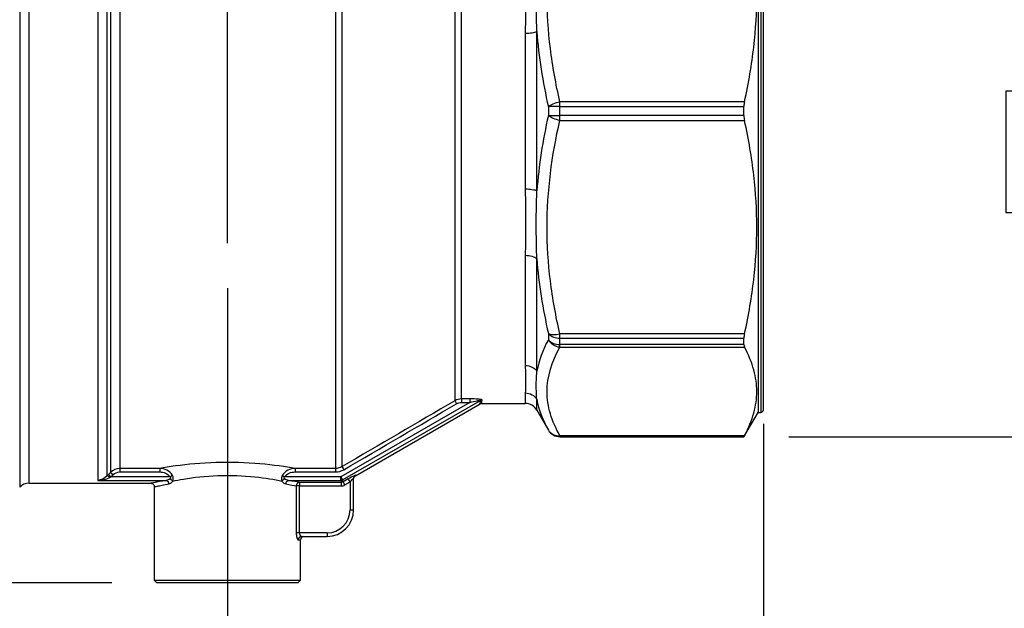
# Model space of a CAD drawing. Header units: inches. Extents: x 1 to 43, y 1 to 33.
# Tile 4 of 14: x 11.1 to 15.5, y 15.9 to 18.6. Entities that reach past the tile are written whole.
import ezdxf

# ---------------------------------------------------------------- set-up
doc = ezdxf.new("R2010")
doc.units = ezdxf.units.IN
doc.header["$LTSCALE"] = 4
doc.header["$MEASUREMENT"] = 0
doc.linetypes.add('SLD-Center', pattern=[0.75, 0.6, -0.05, 0.05, -0.05])
doc.linetypes.add('SLD-Solid', pattern=[0])
doc.layers.add('CENTER', color=40, linetype='SLD-Center')
doc.layers.add('DIMENSIONS', color=140, linetype='SLD-Solid', lineweight=25)
doc.styles.add('SLDTEXTSTYLE0', font='TXT', dxfattribs={"width": 0.7})
doc.dimstyles.new('SLDDIMSTYLE0', dxfattribs={"dimtxt": 0.339844, "dimasz": 0.52, "dimexe": 0, "dimexo": 0.0625, "dimgap": 0.084961, "dimtad": 0, "dimtih": 1, "dimtoh": 1, "dimrnd": 1e-09, "dimzin": 12, "dimdsep": 46, "dimtxsty": 'SLDTEXTSTYLE0', "dimsah": 1, "dimcen": 0.09, "dimadec": 0, "dimazin": 3, "dimtfac": 1, "dimtmove": 0, "dimatfit": 0, "dimfxl": 0, "dimfrac": 2, "dimtolj": 1, "dimtzin": 12, "dimarcsym": 0})
doc.dimstyles.new('SLDDIMSTYLE1', dxfattribs={"dimtxt": 0.339844, "dimasz": 0.52, "dimexe": 0, "dimexo": 0.0625, "dimgap": 0.084961, "dimtad": 0, "dimtih": 1, "dimtoh": 1, "dimrnd": 1e-09, "dimzin": 4, "dimdsep": 46, "dimtxsty": 'SLDTEXTSTYLE0', "dimsah": 1, "dimcen": 0.09, "dimadec": 0, "dimazin": 1, "dimtfac": 1, "dimtofl": 0, "dimtmove": 0, "dimatfit": 3, "dimfxl": 0, "dimfrac": 2, "dimtolj": 1, "dimtzin": 12, "dimarcsym": 0})
doc.dimstyles.new('SLDDIMSTYLE2', dxfattribs={"dimtxt": 0.339844, "dimasz": 0.52, "dimexe": 0, "dimexo": 0.0625, "dimgap": 0.084961, "dimtad": 0, "dimtih": 1, "dimtoh": 1, "dimrnd": 1e-09, "dimzin": 12, "dimdsep": 46, "dimtxsty": 'SLDTEXTSTYLE0', "dimsah": 1, "dimcen": 0.09, "dimadec": 0, "dimazin": 3, "dimtfac": 1, "dimtofl": 0, "dimtmove": 0, "dimatfit": 3, "dimfxl": 0, "dimfrac": 2, "dimtolj": 1, "dimtzin": 12, "dimarcsym": 0})

# ---------------------------------------------------------------- blocks, each defined once
blk = doc.blocks.new('_D')
at = {"layer": 'DIMENSIONS'}
for p, q in [((16.1075, 19.6045), (16.1075, 20.6045)), ((14.5251, 19.6045), (16.6075, 19.6045)), ((15.6025, 18.2468), (15.4884, 18.2468)), ((15.4884, 18.2468), (15.4884, 17.7067)), ((16.6124, 18.2468), (16.7265, 18.2468)), ((16.7265, 18.2468), (16.7265, 17.7067)), ((15.4884, 17.7067), (15.6025, 17.7067)), ((16.7265, 17.7067), (16.6124, 17.7067)), ((14.5251, 16.7108), (16.6075, 16.7108)), ((16.1075, 16.7108), (16.1075, 15.7108))]:
    blk.add_line(p, q, dxfattribs=at)
for points in [[(16.1075, 19.6045), (16.1875, 20.1245), (16.0275, 20.1245)], [(16.1075, 16.7108), (16.0275, 16.1908), (16.1875, 16.1908)]]:
    blk.add_solid(points, dxfattribs=at)
at = {"layer": 'DIMENSIONS', "char_height": 0.33333, "attachment_point": 1, "style": 'SLDTEXTSTYLE0'}
for s, insert in [('2.89', (15.6025, 18.7526)), ('73.5', (15.6025, 18.1364))]:
    blk.add_mtext(s, dxfattribs=dict(at, insert=insert))
blk = doc.blocks.new('_D_1')
at = {"layer": 'DIMENSIONS'}
for p, q in [((11.8823, 21.1591), (7.0812, 21.1591)), ((7.5812, 21.1591), (7.5812, 19.0068)), ((6.9349, 18.3906), (6.8208, 18.3906)), ((6.8208, 18.3906), (6.8208, 17.8505)), ((8.2275, 18.3906), (8.3416, 18.3906)), ((8.3416, 18.3906), (8.3416, 17.8505)), ((6.8208, 17.8505), (6.9349, 17.8505)), ((8.3416, 17.8505), (8.2275, 17.8505)), ((7.5812, 16.0612), (7.5812, 17.7744)), ((9.5334, 16.0612), (7.0812, 16.0612)), ((11.5164, 16.0612), (9.7734, 16.0612))]:
    blk.add_line(p, q, dxfattribs=at)
for points in [[(7.5812, 21.1591), (7.5012, 20.6391), (7.6612, 20.6391)], [(7.5812, 16.0612), (7.6612, 16.5812), (7.5012, 16.5812)]]:
    blk.add_solid(points, dxfattribs=at)
at = {"layer": 'DIMENSIONS', "char_height": 0.33333, "attachment_point": 1, "style": 'SLDTEXTSTYLE0'}
for s, insert in [('5.10', (7.0762, 18.8964)), ('129.5', (6.9349, 18.2802))]:
    blk.add_mtext(s, dxfattribs=dict(at, insert=insert))
blk = doc.blocks.new('_D_2')
at = {"layer": 'DIMENSIONS'}
for p, q in [((12.0294, 17.5703), (12.0294, 23.7626)), ((18.1828, 21.7894), (18.1828, 23.7626)), ((12.0294, 23.2626), (13.9992, 23.2626)), ((14.4598, 23.2626), (14.3457, 23.2626)), ((14.3457, 23.2626), (14.3457, 22.7225)), ((15.7524, 23.2626), (15.8665, 23.2626)), ((15.8665, 23.2626), (15.8665, 22.7225)), ((18.1828, 23.2626), (16.2129, 23.2626)), ((14.3457, 22.7225), (14.4598, 22.7225)), ((15.8665, 22.7225), (15.7524, 22.7225))]:
    blk.add_line(p, q, dxfattribs=at)
for points in [[(12.0294, 23.2626), (12.5494, 23.1826), (12.5494, 23.3426)], [(18.1828, 23.2626), (17.6628, 23.3426), (17.6628, 23.1826)]]:
    blk.add_solid(points, dxfattribs=at)
at = {"layer": 'DIMENSIONS', "char_height": 0.33333, "attachment_point": 1, "style": 'SLDTEXTSTYLE0'}
for s, insert in [('6.15', (14.6011, 23.7684)), ('156.3', (14.4598, 23.1522))]:
    blk.add_mtext(s, dxfattribs=dict(at, insert=insert))
blk = doc.blocks.new('_D_3')
at = {"layer": 'DIMENSIONS'}
for p, q in [((14.4113, 16.7687), (14.4113, 13.6332)), ((12.0294, 14.873), (12.0294, 13.6332)), ((12.0294, 14.1332), (11.0294, 14.1332)), ((12.7293, 14.1332), (12.6152, 14.1332)), ((12.6152, 14.1332), (12.6152, 13.593)), ((13.7392, 14.1332), (13.8533, 14.1332)), ((13.8533, 14.1332), (13.8533, 13.593)), ((14.4113, 14.1332), (15.4113, 14.1332)), ((12.6152, 13.593), (12.7293, 13.593)), ((13.8533, 13.593), (13.7392, 13.593))]:
    blk.add_line(p, q, dxfattribs=at)
for points in [[(12.0294, 14.1332), (11.5094, 14.2132), (11.5094, 14.0532)], [(14.4113, 14.1332), (14.9313, 14.0532), (14.9313, 14.2132)]]:
    blk.add_solid(points, dxfattribs=at)
at = {"layer": 'DIMENSIONS', "char_height": 0.33333, "attachment_point": 1, "style": 'SLDTEXTSTYLE0'}
for s, insert in [('2.38', (12.7293, 14.6389)), ('60.5', (12.7293, 14.0227))]:
    blk.add_mtext(s, dxfattribs=dict(at, insert=insert))
blk = doc.blocks.new('_D_4')
at = {"layer": 'DIMENSIONS'}
for p, q in [((9.6534, 16.6309), (9.6534, 11.9147)), ((14.4113, 16.6309), (14.4113, 11.9147)), ((9.6534, 12.4147), (11.0293, 12.4147)), ((11.4898, 12.4147), (11.3757, 12.4147)), ((11.3757, 12.4147), (11.3757, 11.8746)), ((12.7824, 12.4147), (12.8965, 12.4147)), ((12.8965, 12.4147), (12.8965, 11.8746)), ((14.4113, 12.4147), (13.243, 12.4147)), ((11.3757, 11.8746), (11.4898, 11.8746)), ((12.8965, 11.8746), (12.7824, 11.8746))]:
    blk.add_line(p, q, dxfattribs=at)
for points in [[(9.6534, 12.4147), (10.1734, 12.3347), (10.1734, 12.4947)], [(14.4113, 12.4147), (13.8913, 12.4947), (13.8913, 12.3347)]]:
    blk.add_solid(points, dxfattribs=at)
at = {"layer": 'DIMENSIONS', "char_height": 0.33333, "attachment_point": 1, "style": 'SLDTEXTSTYLE0'}
for s, insert in [('4.76', (11.6312, 12.9205)), ('120.9', (11.4898, 12.3043))]:
    blk.add_mtext(s, dxfattribs=dict(at, insert=insert))

msp = doc.modelspace()

# ---------------------------------------------------------------- linework, layer by layer
for p, q in [((11.1066, 19.8285), (11.1066, 16.4868)), ((11.1483, 16.5041), (11.1483, 19.8112)), ((11.4537, 19.8112), (11.4537, 16.5166)), ((11.4955, 16.5377), (11.4955, 19.7694)), ((11.5101, 19.7503), (11.5101, 16.5525)), ((11.5519, 19.7333), (11.5519, 16.5699)), ((12.5096, 19.7341), (12.5096, 16.5699)), ((12.5391, 16.5779), (12.5391, 19.7369)), ((14.3876, 19.4962), (14.3876, 16.8191)), ((14.3995, 19.4962), (14.3995, 16.8191)), ((14.4113, 16.8309), (14.4113, 19.4844)), ((13.0402, 19.4438), (13.0402, 16.8709)), ((13.0697, 16.8789), (13.0697, 19.4359)), ((13.4047, 17.8038), (13.4047, 18.5115)), ((13.3535, 18.5036), (13.3535, 17.8117)), ((13.4558, 18.1772), (13.4558, 18.1381)), ((13.507, 18.1776), (13.507, 18.1994)), ((14.3275, 18.1994), (13.507, 18.1994)), ((13.507, 18.1377), (13.507, 18.1776)), ((13.507, 18.1776), (14.3251, 18.1776)), ((14.3251, 18.1377), (14.3251, 18.1776)), ((14.3251, 18.1377), (13.507, 18.1377)), ((13.507, 18.1159), (13.507, 18.1377)), ((13.507, 18.1159), (14.3275, 18.1159)), ((13.3535, 17.5168), (13.3535, 17.0275)), ((13.4047, 17.0018), (13.4047, 17.5022)), ((13.4558, 17.1694), (13.4558, 17.1417)), ((14.3275, 17.1674), (13.507, 17.1674)), ((13.507, 17.1488), (13.507, 17.1674)), ((13.507, 17.1488), (14.3251, 17.1488)), ((13.507, 17.1205), (13.507, 17.1488)), ((14.3251, 17.1205), (13.507, 17.1205)), ((13.507, 17.1083), (13.507, 17.1205)), ((13.507, 17.1083), (14.3275, 17.1083)), ((14.3251, 17.1205), (14.3251, 17.1488)), ((13.3535, 16.9053), (13.3535, 16.8584)), ((13.1072, 16.8634), (12.5337, 16.5322)), ((12.5415, 16.5187), (13.1539, 16.8722)), ((12.5993, 16.5377), (13.1522, 16.8569)), ((13.1072, 16.8789), (13.0697, 16.8789)), ((13.0697, 16.8634), (13.1072, 16.8634)), ((13.1594, 16.8584), (13.3535, 16.8584)), ((13.4047, 16.8289), (13.4047, 16.8769)), ((13.4047, 16.8289), (13.4558, 16.7403)), ((14.3251, 16.7108), (14.3876, 16.8191)), ((14.3876, 16.8191), (14.3995, 16.8191)), ((13.4558, 16.7405), (13.4558, 16.7403)), ((14.3275, 16.7154), (13.507, 16.7154)), ((13.507, 16.7109), (13.507, 16.7154)), ((13.507, 16.7109), (14.3251, 16.7109)), ((13.507, 16.7108), (13.507, 16.7109)), ((13.507, 16.7108), (14.3251, 16.7108)), ((14.3251, 16.7108), (14.3251, 16.7109)), ((11.7286, 16.5699), (11.5519, 16.5699)), ((11.5519, 16.5543), (11.7286, 16.5543)), ((12.5096, 16.5699), (12.3302, 16.5699)), ((12.3302, 16.5543), (12.5096, 16.5543)), ((11.1483, 16.5041), (11.6889, 16.5041)), ((11.4537, 16.5166), (11.7572, 16.5166)), ((11.7753, 16.5322), (11.5121, 16.5322)), ((12.5337, 16.5322), (12.2835, 16.5322)), ((12.3016, 16.5166), (12.5337, 16.5166)), ((12.5359, 16.508), (12.3502, 16.508)), ((12.3502, 16.508), (12.3502, 16.4923)), ((12.5337, 16.5322), (12.5415, 16.5187)), ((12.5337, 16.5166), (12.5337, 16.5322)), ((12.5337, 16.5166), (12.5359, 16.508)), ((12.5438, 16.5101), (12.5415, 16.5187)), ((12.5668, 16.5234), (12.5438, 16.5101)), ((12.5516, 16.4965), (12.5746, 16.5098)), ((12.5746, 16.5098), (12.5746, 16.386)), ((12.5904, 16.386), (12.5904, 16.5258)), ((11.7046, 16.4884), (11.7046, 16.073)), ((12.3354, 16.4923), (12.3354, 16.2836)), ((12.3502, 16.4923), (12.3354, 16.4923)), ((12.3502, 16.4923), (12.5359, 16.4923)), ((12.3502, 16.2836), (12.3502, 16.4923)), ((12.5746, 16.386), (12.5904, 16.386)), ((12.4723, 16.2836), (12.3502, 16.2836)), ((12.4723, 16.2836), (12.4723, 16.2679)), ((12.3445, 16.2521), (12.3542, 16.2521)), ((12.3542, 16.073), (12.3542, 16.2521)), ((12.3597, 16.2679), (12.4723, 16.2679)), ((11.7046, 16.073), (11.7164, 16.0612)), ((11.7046, 16.073), (12.3542, 16.073)), ((12.3424, 16.0612), (11.7164, 16.0612)), ((12.3424, 16.0612), (12.3542, 16.073))]:
    msp.add_line(p, q)
at = {"flags": 128}
for points in [[(11.5101, 16.5525), (11.505, 16.5473), (11.5009, 16.5432)], [(11.5121, 16.5322), (11.5172, 16.5374), (11.5212, 16.5415)]]:
    msp.add_lwpolyline(points, dxfattribs=at)
for centre, radius, start, end in [((13.5014, 15.6697), 2.5079, 89.8727, 91.0412), ((13.5014, 20.6455), 2.5079, 268.9588, 270.1273), ((13.5041, 17.2155), 0.0668, 223.6861, 272.4575), ((13.5043, 17.1864), 0.0659, 222.6792, 272.3564), ((13.3535, 16.7994), 0.0591, 30, 90), ((14.3995, 16.8309), 0.0118, 270, 0), ((13.507, 16.77), 0.0591, 210.0037, 270.001), ((13.507, 16.7699), 0.0591, 210, 270), ((11.1483, 16.445), 0.0591, 90, 135), ((12.4723, 16.386), 0.1024, 270, 0), ((12.4723, 16.386), 0.1181, 270, 0), ((12.3699, 16.2521), 0.0157, 90, 180)]:
    msp.add_arc(centre, radius, start, end)
for points, knots in [([(13.507, 18.1994), (13.489, 18.2772), (13.4747, 18.356), (13.4551, 18.5144), (13.45, 18.5941), (13.4505, 18.8332), (13.471, 18.9924), (13.507, 19.1479)], [0, 0, 0, 0, 0.25, 0.25, 0.5, 0.5, 1, 1, 1, 1]), ([(14.3275, 18.1994), (14.3463, 18.284), (14.3598, 18.3643), (14.3776, 18.5209), (14.382, 18.5973), (14.382, 18.75), (14.3776, 18.8264), (14.3598, 18.9831), (14.3463, 19.0633), (14.3275, 19.1479)], [0, 0, 0, 0, 0.25, 0.25, 0.5, 0.5, 0.75, 0.75, 1, 1, 1, 1]), ([(13.3535, 18.7985), (13.3535, 18.7588), (13.3549, 18.6632), (13.3535, 18.5624), (13.3535, 18.5036)], [0, 0, 0, 0, 2.692794, 6.283185, 6.283185, 6.283185, 6.283185]), ([(13.4047, 18.5115), (13.4026, 18.57), (13.4016, 18.6722), (13.4031, 18.7714), (13.4047, 18.8131)], [0, 0, 0, 0, 3.590392, 6.283185, 6.283185, 6.283185, 6.283185]), ([(13.507, 17.1674), (13.489, 17.2451), (13.4747, 17.3239), (13.4551, 17.4824), (13.45, 17.5621), (13.4505, 17.8011), (13.471, 17.9603), (13.507, 18.1159)], [0, 0, 0, 0, 0.25, 0.25, 0.5, 0.5, 1, 1, 1, 1]), ([(14.3275, 17.1674), (14.3463, 17.252), (14.3598, 17.3322), (14.3776, 17.4889), (14.382, 17.5653), (14.382, 17.718), (14.3776, 17.7944), (14.3598, 17.951), (14.3463, 18.0313), (14.3275, 18.1159)], [0, 0, 0, 0, 0.25, 0.25, 0.5, 0.5, 0.75, 0.75, 1, 1, 1, 1]), ([(13.3535, 17.8117), (13.3639, 17.8117), (13.3741, 17.811), (13.392, 17.8082), (13.3995, 17.8062), (13.4047, 17.8038)], [0, 0, 0, 0, 0.5, 0.5, 1, 1, 1, 1]), ([(13.3535, 17.8117), (13.3535, 17.7529), (13.3549, 17.6521), (13.3535, 17.5565), (13.3535, 17.5168)], [0, 0, 0, 0, 3.590392, 6.283185, 6.283185, 6.283185, 6.283185]), ([(13.4047, 17.5022), (13.4031, 17.5438), (13.4016, 17.6431), (13.4026, 17.7453), (13.4047, 17.8038)], [0, 0, 0, 0, 2.692794, 6.283185, 6.283185, 6.283185, 6.283185]), ([(13.507, 16.7154), (13.489, 16.7476), (13.4747, 16.7803), (13.4551, 16.8459), (13.45, 16.8789), (13.4505, 16.9779), (13.471, 17.0439), (13.507, 17.1083)], [0, 0, 0, 0, 0.25, 0.25, 0.5, 0.5, 1, 1, 1, 1]), ([(14.3275, 16.7154), (14.3463, 16.7505), (14.3598, 16.7837), (14.3776, 16.8486), (14.382, 16.8802), (14.382, 16.9435), (14.3776, 16.9751), (14.3598, 17.04), (14.3463, 17.0733), (14.3275, 17.1083)], [0, 0, 0, 0, 0.25, 0.25, 0.5, 0.5, 0.75, 0.75, 1, 1, 1, 1]), ([(13.3535, 17.0275), (13.3535, 16.9974), (13.3549, 16.9513), (13.3535, 16.9175), (13.3535, 16.9053)], [0, 0, 0, 0, 3.590392, 6.283185, 6.283185, 6.283185, 6.283185]), ([(13.3535, 17.0275), (13.3639, 17.0275), (13.3741, 17.0251), (13.392, 17.0161), (13.3995, 17.0096), (13.4047, 17.0018)], [0, 0, 0, 0, 0.5, 0.5, 1, 1, 1, 1]), ([(13.4047, 16.8769), (13.4031, 16.8919), (13.4016, 16.93), (13.4026, 16.9746), (13.4047, 17.0018)], [0, 0, 0, 0, 2.692794, 6.283185, 6.283185, 6.283185, 6.283185]), ([(13.0697, 16.8789), (13.0697, 16.8782), (13.0697, 16.8763), (13.0697, 16.8707), (13.0697, 16.867), (13.0697, 16.8634)], [0, 0, 0, 0, 0.5, 0.5, 1, 1, 1, 1]), ([(13.1617, 16.8743), (13.1619, 16.8752), (13.1558, 16.8766), (13.1362, 16.8784), (13.1199, 16.8789), (13.1072, 16.8789)], [0, 0, 0, 0, 0.0484019, 0.0726029, 0.1694067, 0.1694067, 0.1694067, 0.1694067]), ([(13.1072, 16.8634), (13.1184, 16.8661), (13.1325, 16.8694), (13.1492, 16.8725), (13.1542, 16.8729), (13.1539, 16.8722)], [0, 0, 0, 0, 0.0968038, 0.1210048, 0.1694067, 0.1694067, 0.1694067, 0.1694067]), ([(13.1539, 16.8722), (13.1528, 16.8659), (13.1512, 16.8565), (13.1514, 16.8577), (13.1515, 16.8581)], [0, 0, 0, 0, 0.6671727, 1, 1, 1, 1]), ([(13.1517, 16.8566), (13.1528, 16.8571), (13.1551, 16.8582), (13.1577, 16.8584), (13.1591, 16.8585)], [0, 0, 0, 0, 0.465116, 1, 1, 1, 1]), ([(13.1594, 16.8602), (13.1593, 16.8598), (13.1591, 16.8586), (13.1607, 16.868), (13.1617, 16.8743)], [0, 0, 0, 0, 0.3333, 1, 1, 1, 1]), ([(12.3302, 16.5699), (12.2892, 16.5771), (12.1808, 16.5934), (11.9771, 16.6), (11.8204, 16.5851), (11.7489, 16.5735), (11.7286, 16.5699)], [5.232558, 5.232558, 5.232558, 5.232558, 5.73355, 6.234542, 6.735535, 6.986031, 6.986031, 6.986031, 6.986031]), ([(11.5519, 16.5699), (11.5519, 16.5694), (11.5519, 16.5674), (11.5519, 16.5618), (11.5519, 16.5581), (11.5519, 16.5543)], [0, 0, 0, 0, 0.5, 0.5, 1, 1, 1, 1]), ([(11.7868, 16.514), (11.8011, 16.5169), (11.8585, 16.5279), (11.9851, 16.5427), (12.1512, 16.5361), (12.239, 16.5208), (12.2719, 16.514)], [5.288411, 5.288411, 5.288411, 5.288411, 5.483054, 5.984046, 6.485039, 6.930496, 6.930496, 6.930496, 6.930496]), ([(12.3302, 16.5699), (12.3302, 16.5694), (12.3302, 16.5674), (12.3302, 16.5618), (12.3302, 16.5581), (12.3302, 16.5543)], [0, 0, 0, 0, 0.5, 0.5, 1, 1, 1, 1]), ([(12.5983, 16.5394), (12.5983, 16.5397), (12.5964, 16.5391), (12.5867, 16.5345), (12.5755, 16.5284), (12.5668, 16.5234)], [0, 0, 0, 0, 0.0381496, 0.0572244, 0.1335236, 0.1335236, 0.1335236, 0.1335236]), ([(11.4955, 16.5377), (11.4835, 16.5251), (11.4684, 16.5181), (11.4539, 16.5166), (11.4538, 16.5166), (11.4537, 16.5166)], [0.0188404, 0.0188404, 0.0188404, 0.0188404, 0.1862211, 0.1862211, 0.1869579, 0.1869579, 0.1869579, 0.1869579]), ([(11.4537, 16.5166), (11.4538, 16.5166), (11.4539, 16.5166), (11.4723, 16.5174), (11.4914, 16.5215), (11.5066, 16.5294)], [0.0188404, 0.0188404, 0.0188404, 0.0188404, 0.0195772, 0.0195772, 0.1869579, 0.1869579, 0.1869579, 0.1869579]), ([(11.7572, 16.5166), (11.7469, 16.5149), (11.7264, 16.5114), (11.7051, 16.5073), (11.6925, 16.5049), (11.6874, 16.5038), (11.6889, 16.5041), (11.6889, 16.5041)], [0, 0, 0, 0, 0.2494419, 0.4988258, 0.7488341, 0.9985436, 1, 1, 1, 1]), ([(11.6889, 16.5041), (11.6909, 16.5039), (11.6951, 16.5034), (11.7003, 16.4998), (11.7039, 16.4946), (11.7044, 16.4904), (11.7046, 16.4884)], [0, 0, 0, 0, 0.250131, 0.499977, 0.749863, 1, 1, 1, 1]), ([(11.7046, 16.4884), (11.7046, 16.4884), (11.7035, 16.4881), (11.7074, 16.4891), (11.7178, 16.4914), (11.7379, 16.4954), (11.7589, 16.499), (11.7698, 16.5009)], [0, 0, 0, 0, 0.00145, 0.221304, 0.460907, 0.720429, 1, 1, 1, 1]), ([(12.3502, 16.508), (12.3495, 16.5079), (12.348, 16.5078), (12.3459, 16.5073), (12.3441, 16.5065), (12.3425, 16.5055), (12.341, 16.5044), (12.3392, 16.5027), (12.3373, 16.5001), (12.3357, 16.4963), (12.3355, 16.4936), (12.3354, 16.4923)], [0, 0, 0, 0, 0.097664, 0.189591, 0.275762, 0.356226, 0.431092, 0.500515, 0.670847, 0.836482, 1, 1, 1, 1]), ([(12.5337, 16.5166), (12.5343, 16.5166), (12.5357, 16.5167), (12.5377, 16.5171), (12.5397, 16.5177), (12.5409, 16.5184), (12.5415, 16.5187)], [0, 0, 0, 0, 0.250067, 0.5, 0.749933, 1, 1, 1, 1]), ([(12.5359, 16.4923), (12.5359, 16.4962), (12.5359, 16.5001), (12.5359, 16.5059), (12.5359, 16.5077), (12.5359, 16.508)], [0, 0, 0, 0, 0.5, 0.5, 1, 1, 1, 1]), ([(12.5746, 16.5098), (12.5727, 16.5132), (12.5707, 16.5166), (12.5678, 16.5216), (12.5669, 16.5231), (12.5668, 16.5234)], [0, 0, 0, 0, 0.5, 0.5, 1, 1, 1, 1]), ([(12.5746, 16.5098), (12.579, 16.5148), (12.5846, 16.5209), (12.5895, 16.5255), (12.5904, 16.5261), (12.5904, 16.5258)], [0, 0, 0, 0, 0.0762992, 0.095374, 0.1335236, 0.1335236, 0.1335236, 0.1335236]), ([(12.5904, 16.5234), (12.5905, 16.5248), (12.5907, 16.5275), (12.5924, 16.5314), (12.5949, 16.5347), (12.5971, 16.5363), (12.5983, 16.5371)], [0, 0, 0, 0, 0.250094, 0.500028, 0.750014, 1, 1, 1, 1]), ([(12.3354, 16.2836), (12.3354, 16.2764), (12.3375, 16.2598), (12.3422, 16.2521), (12.3445, 16.2521)], [0, 0, 0, 0, 0.054761, 0.1277756, 0.1277756, 0.1277756, 0.1277756]), ([(12.3597, 16.2679), (12.3574, 16.2679), (12.3525, 16.2717), (12.3502, 16.28), (12.3502, 16.2836)], [0, 0, 0, 0, 0.0730146, 0.1277756, 0.1277756, 0.1277756, 0.1277756]), ([(12.3597, 16.2679), (12.3557, 16.2679), (12.3518, 16.2662), (12.3461, 16.2604), (12.3445, 16.2563), (12.3445, 16.2521)], [0, 0, 0, 0, 0.5, 0.5, 1, 1, 1, 1])]:
    msp.add_open_spline(points, degree=3, knots=knots)
for points in [[(13.3535, 18.5036), (13.3639, 18.5036), (13.3844, 18.5051), (13.3995, 18.5091), (13.4047, 18.5115)], [(13.4046, 18.5115), (13.4131, 18.399), (13.431, 18.287), (13.4558, 18.1772)], [(13.4558, 18.1772), (13.4607, 18.1818), (13.4756, 18.1909), (13.4965, 18.1974), (13.507, 18.1994)], [(14.3275, 18.1994), (14.3259, 18.1926), (14.3251, 18.1852), (14.3251, 18.1776)], [(13.4558, 18.1381), (13.431, 18.0282), (13.4135, 17.9163), (13.405, 17.8038)], [(13.507, 18.1159), (13.4965, 18.1179), (13.4756, 18.1244), (13.4607, 18.1335), (13.4558, 18.1381)], [(14.3251, 18.1377), (14.3251, 18.1301), (14.3259, 18.1227), (14.3275, 18.1159)], [(13.3535, 17.5168), (13.3639, 17.5168), (13.3844, 17.514), (13.3995, 17.5066), (13.4047, 17.5022)], [(13.4046, 17.5022), (13.4131, 17.39), (13.431, 17.2785), (13.4558, 17.1694)], [(13.4558, 17.1694), (13.4607, 17.1667), (13.4756, 17.1635), (13.4965, 17.1653), (13.507, 17.1674)], [(14.3275, 17.1674), (14.3259, 17.1605), (14.3251, 17.1542), (14.3251, 17.1488)], [(13.4558, 17.1417), (13.431, 17.0955), (13.4135, 17.0487), (13.405, 17.0018)], [(13.507, 17.1083), (13.4965, 17.1092), (13.4756, 17.1164), (13.4607, 17.1325), (13.4558, 17.1417)], [(14.3251, 17.1205), (14.3251, 17.1153), (14.3259, 17.1111), (14.3275, 17.1083)], [(13.3535, 16.9053), (13.3639, 16.9053), (13.3844, 16.9), (13.3995, 16.8855), (13.4047, 16.8769)], [(13.0402, 16.8709), (12.8733, 16.773), (12.7063, 16.6754), (12.5391, 16.5779)], [(12.547, 16.5644), (12.7141, 16.6619), (12.8812, 16.7596), (13.0481, 16.8575)], [(13.0697, 16.8789), (13.0594, 16.8789), (13.0491, 16.8761), (13.0402, 16.8709)], [(13.0402, 16.8709), (13.0405, 16.8704), (13.0424, 16.8671), (13.0462, 16.8607), (13.0481, 16.8575)], [(13.0481, 16.8575), (13.0546, 16.8613), (13.0622, 16.8634), (13.0697, 16.8634)], [(13.1072, 16.8789), (13.1072, 16.8782), (13.1072, 16.8743), (13.1072, 16.867), (13.1072, 16.8634)], [(13.1617, 16.8743), (13.159, 16.8743), (13.1562, 16.8736), (13.1539, 16.8722)], [(13.4046, 16.8769), (13.4131, 16.8306), (13.431, 16.785), (13.4558, 16.7405)], [(13.4558, 16.7405), (13.4607, 16.7321), (13.4756, 16.7184), (13.4965, 16.7146), (13.507, 16.7154)], [(14.3275, 16.7154), (14.3259, 16.7126), (14.3251, 16.711), (14.3251, 16.7109)], [(11.5009, 16.5432), (11.4991, 16.5414), (11.4973, 16.5395), (11.4955, 16.5377)], [(11.5009, 16.5432), (11.5012, 16.543), (11.5038, 16.5403), (11.5093, 16.5349), (11.5121, 16.5322)], [(11.5519, 16.5699), (11.5364, 16.5699), (11.521, 16.5634), (11.5101, 16.5525)], [(11.5101, 16.5525), (11.5104, 16.5522), (11.513, 16.5496), (11.5185, 16.5442), (11.5212, 16.5415)], [(11.5212, 16.5415), (11.5292, 16.5495), (11.5405, 16.5543), (11.5519, 16.5543)], [(11.7854, 16.5385), (11.7737, 16.5594), (11.7504, 16.5694), (11.7286, 16.5699)], [(11.7286, 16.5699), (11.7286, 16.5694), (11.7286, 16.5655), (11.7286, 16.5581), (11.7286, 16.5543)], [(11.7286, 16.5543), (11.7464, 16.5543), (11.7658, 16.5473), (11.7753, 16.5322)], [(12.3302, 16.5699), (12.3083, 16.5694), (12.285, 16.5594), (12.2734, 16.5385)], [(12.2835, 16.5322), (12.2929, 16.5473), (12.3123, 16.5543), (12.3302, 16.5543)], [(12.5391, 16.5779), (12.5303, 16.5727), (12.5199, 16.5699), (12.5096, 16.5699)], [(12.5096, 16.5699), (12.5096, 16.5694), (12.5096, 16.5655), (12.5096, 16.5581), (12.5096, 16.5543)], [(12.5096, 16.5543), (12.5226, 16.5543), (12.5358, 16.5579), (12.547, 16.5644)], [(12.5391, 16.5779), (12.5394, 16.5775), (12.5413, 16.5742), (12.5451, 16.5677), (12.547, 16.5644)], [(12.5904, 16.5258), (12.5904, 16.5285), (12.5919, 16.534), (12.5959, 16.538), (12.5983, 16.5394)], [(11.5066, 16.5294), (11.5041, 16.5318), (11.4989, 16.5362), (11.4961, 16.5378), (11.4955, 16.5377)], [(11.5066, 16.5294), (11.5084, 16.5304), (11.5102, 16.5313), (11.5121, 16.5322)], [(11.775, 16.5231), (11.7702, 16.5193), (11.7635, 16.5171), (11.7572, 16.5166)], [(11.7572, 16.5166), (11.7603, 16.5163), (11.7666, 16.5127), (11.7695, 16.5049), (11.7698, 16.5009)], [(11.7698, 16.5009), (11.7758, 16.502), (11.7822, 16.5063), (11.7868, 16.514)], [(11.7753, 16.5322), (11.7771, 16.5308), (11.7791, 16.5273), (11.7766, 16.5243), (11.775, 16.5231)], [(11.775, 16.5231), (11.7797, 16.5211), (11.7843, 16.5176), (11.7868, 16.514)], [(11.7854, 16.5385), (11.7829, 16.537), (11.7791, 16.5346), (11.7753, 16.5322)], [(11.7868, 16.514), (11.7882, 16.5172), (11.7903, 16.5251), (11.7876, 16.5346), (11.7854, 16.5385)], [(12.2734, 16.5385), (12.2712, 16.5346), (12.2684, 16.5251), (12.2705, 16.5172), (12.272, 16.514)], [(12.272, 16.514), (12.2745, 16.5176), (12.2791, 16.5211), (12.2837, 16.5231)], [(12.272, 16.514), (12.2766, 16.5063), (12.283, 16.502), (12.289, 16.5009)], [(12.2734, 16.5385), (12.2746, 16.5377), (12.2777, 16.5358), (12.2815, 16.5334), (12.2835, 16.5322)], [(12.2837, 16.5231), (12.2822, 16.5243), (12.2797, 16.5273), (12.2816, 16.5308), (12.2835, 16.5322)], [(12.3016, 16.5166), (12.2953, 16.5171), (12.2885, 16.5193), (12.2837, 16.5231)], [(12.289, 16.5009), (12.2892, 16.5049), (12.2921, 16.5127), (12.2984, 16.5163), (12.3016, 16.5166)], [(12.289, 16.5009), (12.3085, 16.4976), (12.3244, 16.4945), (12.3354, 16.4923)], [(12.3502, 16.508), (12.3387, 16.5102), (12.3221, 16.5132), (12.3016, 16.5166)], [(12.5438, 16.5101), (12.5414, 16.5087), (12.5387, 16.508), (12.5359, 16.508)], [(12.5359, 16.4923), (12.5414, 16.4923), (12.5469, 16.4937), (12.5516, 16.4965)], [(12.5516, 16.4965), (12.5497, 16.4999), (12.5457, 16.5067), (12.5439, 16.5098), (12.5438, 16.5101)], [(12.3502, 16.2836), (12.347, 16.2836), (12.3405, 16.2836), (12.3365, 16.2836), (12.3354, 16.2836)]]:
    msp.add_open_spline(points, degree=3)
at = {"layer": 'CENTER'}
msp.add_line((12.0294, 17.3703), (12.0294, 15.073), dxfattribs=at)

# ---------------------------------------------------------------- dimensions: what is measured, and where the dimension line sits
at = {"layer": 'DIMENSIONS'}
for base, p1, p2, angle, dimstyle, picture, middle in [((18.1828, 23.2626), (12.0294, 17.3703), (18.1828, 21.5894), 0, 'SLDDIMSTYLE2', '_D_2', (15.1061, 23.2626)), ((7.5812, 21.1591), (11.7164, 16.0612), (12.0823, 21.1591), 90, 'SLDDIMSTYLE1', '_D_1', (7.5812, 18.3906)), ((16.1075, 16.7108), (14.3251, 19.6045), (14.3251, 16.7108), 90, 'SLDDIMSTYLE0', '_D', (16.1075, 18.2468)), ((14.4113, 14.1332), (12.0294, 15.073), (14.4113, 16.9687), 0, 'SLDDIMSTYLE0', '_D_3', (13.2343, 14.1332))]:
    dim = msp.add_linear_dim(base=base, p1=p1, p2=p2, angle=angle, dimstyle=dimstyle, dxfattribs=at)
    dim.commit()
    dim.dimension.update_dxf_attribs({"geometry": picture, "text_midpoint": middle, "dimtype": 160})
dim = msp.add_linear_dim(base=(9.6534, 12.4147), p1=(14.4113, 16.8309), p2=(9.6534, 16.8309), dimstyle='SLDDIMSTYLE2', dxfattribs=at)
dim.commit()
dim.dimension.update_dxf_attribs({"geometry": '_D_4', "text_midpoint": (12.1361, 12.4147), "dimtype": 160})

doc.saveas('drawing.dxf')
